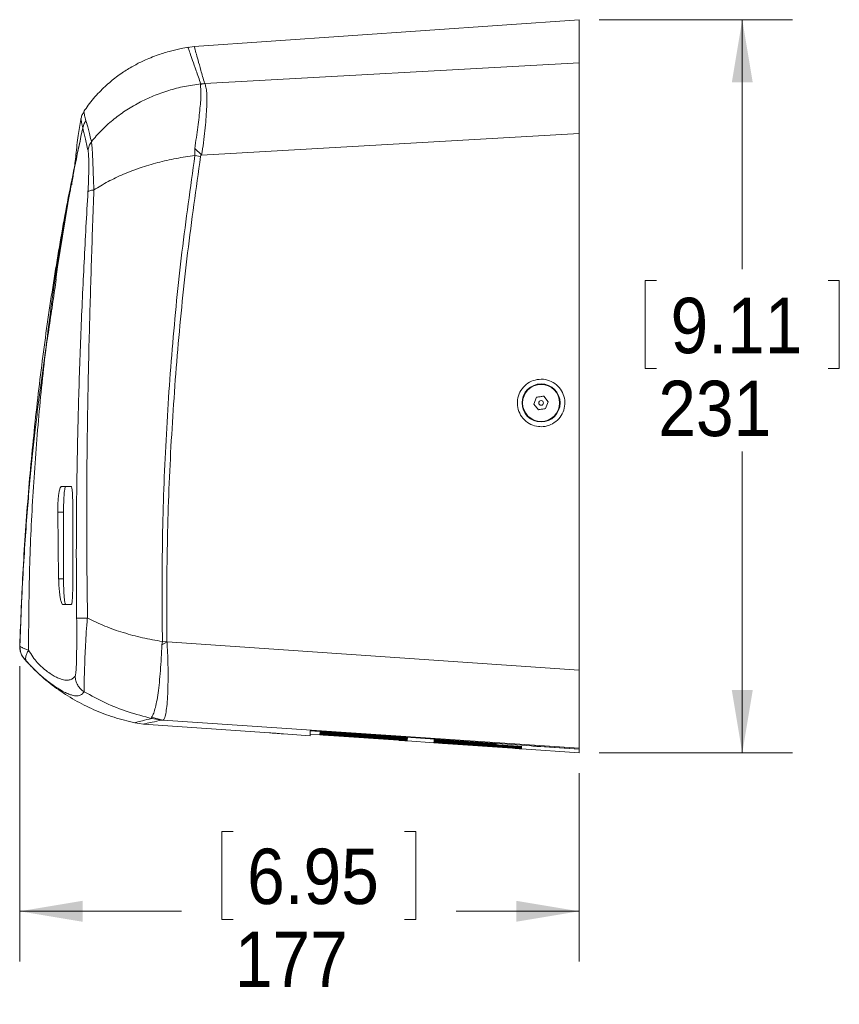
# Model space of a CAD drawing. Header units: millimetres. Extents: x 22 to 1630, y -978 to 180.
# Tile 8 of 9: x 148 to 200, y 64 to 126. Entities that reach past the tile are written whole.
import ezdxf

# ---------------------------------------------------------------- set-up
doc = ezdxf.new("R2010")
doc.units = ezdxf.units.MM
doc.styles.add('SLDTEXTSTYLE2', font='GOTHIC.TTF', dxfattribs={"width": 0.913})
doc.dimstyles.new('SLDDIMSTYLE0', dxfattribs={"dimtxt": 3.5, "dimasz": 3.9624, "dimexe": 0, "dimexo": 0.0625, "dimgap": 0.875, "dimtad": 0, "dimtih": 1, "dimtoh": 1, "dimlfac": 5, "dimrnd": 1e-09, "dimzin": 12, "dimdsep": 46, "dimtxsty": 'SLDTEXTSTYLE2', "dimsah": 1, "dimcen": 0.09, "dimadec": 0, "dimazin": 3, "dimtfac": 1, "dimtofl": 0, "dimtmove": 0, "dimatfit": 3, "dimfxl": 0, "dimfrac": 2, "dimtolj": 1, "dimtzin": 12, "dimarcsym": 0})

# ---------------------------------------------------------------- blocks, each defined once
blk = doc.blocks.new('*D2')
at = {"color": 7, "linetype": 'Continuous', "lineweight": 0}
for p, q in [((184.805, 125.679), (197.01, 125.679)), ((193.835, 125.679), (193.835, 109.916)), ((188.42, 109.205), (187.709, 109.205)), ((187.709, 109.205), (187.709, 103.649)), ((199.249, 109.205), (199.96, 109.205)), ((199.96, 109.205), (199.96, 103.649)), ((187.709, 103.649), (188.42, 103.649)), ((199.96, 103.649), (199.249, 103.649)), ((193.835, 79.379), (193.835, 98.412)), ((184.805, 79.379), (197.01, 79.379))]:
    blk.add_line(p, q, dxfattribs=at)
for points in [[(193.835, 125.679), (193.174, 121.717), (194.495, 121.717)], [(193.835, 79.379), (194.495, 83.342), (193.174, 83.342)]]:
    blk.add_solid(points, dxfattribs=at)
at = {"color": 7, "linetype": 'Continuous', "lineweight": 0, "char_height": 3.5, "attachment_point": 1, "style": 'SLDTEXTSTYLE2'}
for s, insert in [('9.11', (189.309, 108.119, 0.815)), ('231', (188.534, 102.883, 0.815))]:
    blk.add_mtext(s, dxfattribs=dict(at, insert=insert))
blk = doc.blocks.new('*D3')
at = {"color": 7, "linetype": 'Continuous', "lineweight": 0}
for p, q in [((148.222, 84.865), (148.222, 66.204)), ((183.535, 78.109), (183.535, 66.204)), ((161.688, 74.42), (160.977, 74.42)), ((160.977, 74.42), (160.977, 68.864)), ((172.517, 74.42), (173.228, 74.42)), ((173.228, 74.42), (173.228, 68.864)), ((148.222, 69.379), (158.441, 69.379)), ((183.535, 69.379), (175.764, 69.379)), ((160.977, 68.864), (161.688, 68.864)), ((173.228, 68.864), (172.517, 68.864))]:
    blk.add_line(p, q, dxfattribs=at)
for points in [[(148.222, 69.379), (152.185, 68.719), (152.185, 70.04)], [(183.535, 69.379), (179.572, 70.04), (179.572, 68.719)]]:
    blk.add_solid(points, dxfattribs=at)
at = {"color": 7, "linetype": 'Continuous', "lineweight": 0, "char_height": 3.5, "attachment_point": 1, "style": 'SLDTEXTSTYLE2'}
for s, insert in [('6.95', (162.577, 73.335, 0.815)), ('177', (161.801, 68.098, 0.815))]:
    blk.add_mtext(s, dxfattribs=dict(at, insert=insert))

msp = doc.modelspace()

# ---------------------------------------------------------------- linework, layer by layer
at = {"color": 7, "linetype": 'Continuous', "lineweight": 15}
for p, q in [((183.5346, 125.6792), (159.2272, 123.9795)), ((183.5346, 125.6792), (183.5346, 122.9549)), ((158.8422, 123.9329), (159.2349, 123.98)), ((183.5346, 122.9549), (159.9046, 121.6525)), ((159.6374, 121.5808), (159.9046, 121.6525)), ((159.6527, 121.6311), (159.6374, 121.5808)), ((159.6543, 121.6313), (159.89, 121.6595)), ((159.9046, 121.6525), (159.89, 121.6594)), ((152.0846, 119.3764), (152.0706, 119.4444)), ((152.0706, 119.4444), (152.0816, 119.3953)), ((152.2955, 119.1325), (152.203, 118.8548)), ((152.2031, 118.8585), (152.2954, 119.1326)), ((152.3941, 119.3025), (152.2955, 119.1325)), ((159.6958, 117.1342), (183.5346, 118.4823)), ((183.5346, 84.6077), (183.5346, 118.4823)), ((159.2731, 117.5477), (159.696, 117.1358)), ((159.2833, 117.1021), (159.2731, 117.5477)), ((159.2854, 117.1024), (159.6428, 117.0505)), ((159.6422, 117.0453), (159.6435, 117.0503)), ((151.4852, 115.2792), (151.5266, 115.2792)), ((152.5294, 114.825), (152.5291, 114.8197)), ((150.6151, 110.0792), (151.2678, 114.0792)), ((150.4969, 109.2792), (150.6151, 110.0792)), ((150.5522, 109.2792), (150.4969, 109.2792)), ((180.6779, 101.4107), (180.8469, 101.8405)), ((180.6779, 101.4107), (180.9656, 101.0494)), ((181.3037, 101.909), (181.5914, 101.5477)), ((181.4224, 101.1179), (181.5914, 101.5477)), ((150.6192, 94.5792), (150.6798, 90.3792)), ((150.6192, 94.5792), (150.9884, 94.5792)), ((150.9884, 94.5792), (150.9884, 90.3792)), ((151.5723, 90.3792), (151.5725, 94.5792)), ((150.9884, 90.3792), (150.6798, 90.3792)), ((157.2267, 86.4179), (157.5077, 86.4257)), ((148.2351, 86.182), (148.2199, 86.1334)), ((148.2204, 86.1338), (148.2199, 86.1334)), ((148.2202, 86.1399), (148.2412, 85.8677)), ((148.2687, 85.8211), (148.2589, 85.8839)), ((157.2254, 86.4181), (157.2004, 86.2122)), ((157.2004, 86.2122), (157.5199, 86.3866)), ((157.2267, 86.4179), (157.2254, 86.4181)), ((183.5346, 84.6077), (157.5199, 86.3866)), ((148.5151, 85.3111), (148.512, 85.3107)), ((148.512, 85.3107), (148.5393, 85.2792)), ((148.5189, 85.3244), (148.5282, 85.343)), ((148.5393, 85.2792), (148.5429, 85.2792)), ((151.7224, 84.227), (151.7222, 84.2267)), ((156.5439, 81.6337), (157.2546, 81.4558)), ((156.5439, 81.6337), (156.5518, 81.5554)), ((156.5521, 81.5553), (157.1883, 81.4559)), ((157.2545, 81.4557), (183.5346, 79.6815)), ((155.4883, 81.2804), (156.0422, 81.2025)), ((163.9813, 80.6474), (156.0422, 81.2025)), ((164.8822, 80.5835), (166.5546, 80.4666)), ((166.5546, 80.7586), (166.5546, 80.4666)), ((166.5546, 80.5668), (167.1621, 80.5243)), ((172.1346, 80.3951), (167.7346, 80.7029)), ((167.7346, 80.6727), (172.1346, 80.3649)), ((172.1346, 80.3305), (167.7346, 80.6383)), ((167.7346, 80.6131), (172.1346, 80.3054)), ((172.1346, 80.2772), (167.7346, 80.585)), ((167.7346, 80.5648), (172.1346, 80.2571)), ((172.1346, 80.2352), (167.7346, 80.5429)), ((167.7346, 80.5278), (172.1346, 80.2201)), ((172.1346, 80.2045), (167.7346, 80.5122)), ((167.7346, 80.5021), (172.1346, 80.1944)), ((172.1346, 80.185), (167.7346, 80.4927)), ((167.7346, 80.4877), (172.1346, 80.18)), ((172.1346, 80.1769), (167.7346, 80.4846)), ((183.5346, 79.6093), (167.7546, 80.7133)), ((172.7072, 80.1366), (174.3621, 80.0208)), ((177.7346, 80.0034), (174.9346, 80.1993)), ((174.9346, 80.1691), (177.7346, 79.9732)), ((179.3346, 79.8269), (174.9346, 80.1347)), ((174.9346, 80.1095), (179.3346, 79.8018)), ((179.3346, 79.7737), (174.9346, 80.0814)), ((174.9346, 80.0613), (179.3346, 79.7536)), ((179.3346, 79.7317), (174.9346, 80.0394)), ((174.9346, 80.0243), (179.3346, 79.7166)), ((179.3346, 79.701), (174.9346, 80.0087)), ((174.9346, 79.9986), (179.3346, 79.6909)), ((179.3346, 79.6816), (174.9346, 79.9892)), ((174.9346, 79.9842), (179.3346, 79.6765)), ((179.3346, 79.6734), (174.9346, 79.9811)), ((179.9072, 79.6331), (183.5346, 79.3794)), ((181.0346, 79.7813), (183.5346, 79.6064)), ((183.5346, 79.6093), (183.5346, 79.6815)), ((183.5346, 79.6064), (183.5346, 79.6093)), ((183.5346, 79.3794), (183.5346, 79.6064))]:
    msp.add_line(p, q, dxfattribs=at)
at = {"color": 8, "linetype": 'Continuous', "lineweight": 15}
for p, q in [((148.2221, 86.1349), (148.2204, 86.1338)), ((148.2795, 85.752), (148.2687, 85.8211)), ((148.8307, 84.9702), (148.6666, 85.1425)), ((164.8822, 80.5843), (164.8822, 80.5835)), ((167.7346, 80.6727), (167.7346, 80.7029)), ((167.7346, 80.6131), (167.7346, 80.6383)), ((167.7346, 80.5648), (167.7346, 80.585)), ((167.7346, 80.5278), (167.7346, 80.5429)), ((167.7346, 80.5021), (167.7346, 80.5122)), ((167.7346, 80.4877), (167.7346, 80.4927)), ((172.1346, 80.3951), (172.1346, 80.3649)), ((172.1346, 80.3305), (172.1346, 80.3054)), ((172.1346, 80.2772), (172.1346, 80.2571)), ((172.1346, 80.2352), (172.1346, 80.2201)), ((172.1346, 80.2045), (172.1346, 80.1944)), ((172.1346, 80.185), (172.1346, 80.18)), ((174.9346, 80.1691), (174.9346, 80.1993)), ((174.9346, 80.1095), (174.9346, 80.1347)), ((174.9346, 80.0613), (174.9346, 80.0814)), ((174.9346, 80.0243), (174.9346, 80.0394)), ((174.9346, 79.9986), (174.9346, 80.0087)), ((174.9346, 79.9842), (174.9346, 79.9892)), ((177.7346, 80.0034), (177.7346, 79.9732)), ((179.3346, 79.8269), (179.3346, 79.8018)), ((179.3346, 79.7737), (179.3346, 79.7536)), ((179.3346, 79.7317), (179.3346, 79.7166)), ((179.3346, 79.701), (179.3346, 79.6909)), ((179.3346, 79.6816), (179.3346, 79.6765)), ((181.0346, 79.7813), (181.0346, 79.7842))]:
    msp.add_line(p, q, dxfattribs=at)
at = {"color": 7, "linetype": 'Continuous', "lineweight": 15}
for radius in [1.2, 1.1708, 0.15]:
    msp.add_circle((181.1346, 101.4792), radius, dxfattribs=at)
for points, knots in [([(158.9031, 123.9431), (158.7363, 123.9136), (158.3489, 123.8451), (157.6964, 123.6897), (156.9029, 123.4481), (156.1106, 123.1305), (155.3543, 122.7474), (154.658, 122.3177), (153.9391, 121.7752), (153.2174, 121.0921), (152.649, 120.4524), (152.3617, 120.015), (152.2753, 119.8834)], [0, 0, 0, 0, 0.0634823, 0.147508, 0.25126, 0.3742173, 0.466968, 0.5687955, 0.6806053, 0.803927, 0.9410249, 1, 1, 1, 1]), ([(158.8422, 123.9329), (158.8488, 123.9151), (158.8621, 123.8793), (158.9628, 123.592), (159.1215, 123.1301), (159.3454, 122.4948), (159.5513, 121.9191), (159.6543, 121.6313)], [0, 0, 0, 0, 0.1999957, 0.4, 0.5999978, 0.8000131, 1, 1, 1, 1]), ([(159.89, 121.6595), (159.8092, 121.9441), (159.6468, 122.5162), (159.4687, 123.1552), (159.3378, 123.6264), (159.2547, 123.9243), (159.2415, 123.9614), (159.2349, 123.98)], [0, 0, 0, 0, 0.19589589, 0.39380411, 0.59376483, 0.79581725, 1, 1, 1, 1]), ([(183.5346, 118.4823), (183.5346, 118.761), (183.5346, 119.3184), (183.5346, 120.1185), (183.5346, 120.8614), (183.5346, 121.5272), (183.5346, 122.0946), (183.5346, 122.5051), (183.5346, 122.7891), (183.5346, 122.8997), (183.5346, 122.9549)], [0, 0, 0, 0, 0.13485314, 0.2697046, 0.40456857, 0.53943173, 0.67410386, 0.80877697, 0.90438801, 1, 1, 1, 1]), ([(159.6526, 121.6312), (159.3087, 121.5819), (158.6208, 121.4834), (157.6187, 121.2206), (156.6524, 120.8762), (155.7345, 120.4448), (154.8733, 119.9347), (154.0812, 119.349), (153.3587, 118.6991), (152.9484, 118.2164), (152.7433, 117.975)], [0, 0, 0, 0, 0.124994, 0.249999, 0.3749995, 0.4999989, 0.625, 0.7500014, 0.8750042, 1, 1, 1, 1]), ([(159.6374, 121.5808), (159.6381, 121.5065), (159.6393, 121.3578), (159.672, 121.0201), (159.6529, 120.5977), (159.5952, 120.0944), (159.5487, 119.5262), (159.4788, 118.9022), (159.3713, 118.2411), (159.3059, 117.7788), (159.2731, 117.5477)], [0, 0, 0, 0, 0.1249875, 0.2499247, 0.3748748, 0.4998754, 0.6249055, 0.7499213, 0.874944, 1, 1, 1, 1]), ([(159.9046, 121.6525), (159.9288, 121.5816), (159.9772, 121.4399), (160.032, 121.0767), (160.0427, 120.6093), (160.0187, 120.041), (159.9844, 119.3908), (159.9183, 118.6756), (159.8288, 117.9161), (159.7401, 117.3948), (159.6958, 117.1342)], [0, 0, 0, 0, 0.1249358, 0.2498809, 0.3748466, 0.4998399, 0.6248597, 0.7499205, 0.8749877, 1, 1, 1, 1]), ([(152.0867, 119.376), (152.0237, 119.0434), (151.8836, 118.3042), (151.7801, 117.2033), (151.6541, 116.1706), (151.5495, 115.553), (151.5038, 115.283)], [0, 0, 0, 0, 0.2455396, 0.5457381, 0.801456, 1, 1, 1, 1]), ([(152.2722, 119.8583), (152.2283, 119.7882), (152.1406, 119.6479), (152.0994, 119.4876), (152.0789, 119.4075)], [0, 0, 0, 0, 0.49996673, 1, 1, 1, 1]), ([(152.2031, 118.8585), (151.8909, 117.3942), (151.2662, 114.4647), (150.4699, 109.9304), (149.7798, 105.3091), (149.2071, 100.604), (148.7541, 95.8315), (148.4117, 91.0066), (148.2853, 87.7591), (148.2221, 86.1349)], [0, 0, 0, 0, 0.1425804, 0.2852623, 0.4280378, 0.5709033, 0.7138547, 0.8568888, 1, 1, 1, 1]), ([(148.7759, 85.8667), (148.7874, 87.4906), (148.8103, 90.7382), (149.0268, 95.5783), (149.3774, 100.3778), (149.8723, 105.1212), (150.5081, 109.7918), (151.2698, 114.3859), (151.8919, 117.3652), (152.203, 118.8548)], [0, 0, 0, 0, 0.1428661, 0.2857307, 0.4285905, 0.571447, 0.7143002, 0.8571513, 1, 1, 1, 1]), ([(152.203, 118.8548), (152.2479, 118.657), (152.3376, 118.2615), (152.4677, 117.6964), (152.5328, 117.4139)], [0, 0, 0, 0, 0.5000593, 1, 1, 1, 1]), ([(152.7457, 117.9779), (152.6803, 118.2553), (152.5495, 118.8102), (152.4459, 119.1384), (152.3941, 119.3025)], [0, 0, 0, 0, 0.5000032, 1, 1, 1, 1]), ([(152.5328, 117.4139), (152.5498, 117.514), (152.5838, 117.7142), (152.6917, 117.89), (152.7457, 117.9779)], [0, 0, 0, 0, 0.5001982, 1, 1, 1, 1]), ([(152.7433, 117.975), (152.7515, 117.922), (152.7679, 117.8161), (152.7905, 117.5728), (152.8111, 117.2705), (152.8292, 116.9056), (152.8455, 116.4822), (152.8612, 116.0058), (152.878, 115.4865), (152.8952, 115.1127), (152.9038, 114.9258)], [0, 0, 0, 0, 0.1250699, 0.2501155, 0.3751431, 0.5001524, 0.6251441, 0.7501141, 0.8750706, 1, 1, 1, 1]), ([(152.5328, 117.4139), (152.5466, 117.3127), (152.5673, 117.1609), (152.58, 116.8047), (152.584, 116.4913), (152.5812, 116.1277), (152.5714, 115.7229), (152.5549, 115.287), (152.5379, 114.9781), (152.5294, 114.825)], [0, 0, 0, 0, 0.2542377, 0.3811964, 0.5074539, 0.6327168, 0.7569232, 0.8794889, 1, 1, 1, 1]), ([(152.9038, 114.9258), (153.1962, 115.1057), (153.7809, 115.4656), (154.7643, 115.9305), (155.8129, 116.3344), (156.9242, 116.6667), (158.0824, 116.931), (158.883, 117.0451), (159.2833, 117.1021)], [0, 0, 0, 0, 0.1666669, 0.3333334, 0.5, 0.6666668, 0.8333335, 1, 1, 1, 1]), ([(159.2854, 117.1024), (158.9975, 115.0721), (158.4216, 111.0113), (157.8161, 104.883), (157.4044, 98.7374), (157.1866, 92.5791), (157.2134, 88.4716), (157.2267, 86.4179)], [0, 0, 0, 0, 0.1999955, 0.4000008, 0.5999995, 0.8000043, 1, 1, 1, 1]), ([(157.5077, 86.4257), (157.5046, 88.475), (157.4984, 92.5739), (157.7394, 98.7187), (158.1671, 104.8511), (158.7811, 110.9663), (159.3552, 115.019), (159.6422, 117.0453)], [0, 0, 0, 0, 0.1999677, 0.3999676, 0.5999877, 0.8000055, 1, 1, 1, 1]), ([(159.6435, 117.0503), (159.6492, 117.066), (159.6604, 117.0974), (159.6833, 117.1219), (159.6947, 117.1341)], [0, 0, 0, 0, 0.4989767, 1, 1, 1, 1]), ([(151.2678, 114.0792), (151.2951, 114.2351), (151.3495, 114.5469), (151.421, 114.9465), (151.4623, 115.1698), (151.4812, 115.2655), (151.4839, 115.2746), (151.4852, 115.2792)], [0, 0, 0, 0, 0.2497325, 0.4994407, 0.7491079, 0.874554, 1, 1, 1, 1]), ([(152.5291, 114.8197), (152.4458, 113.3377), (152.2793, 110.3722), (152.0778, 105.8918), (151.9237, 101.3998), (151.8263, 96.8978), (151.7825, 92.3906), (151.8041, 89.384), (151.8149, 87.8806)], [0, 0, 0, 0, 0.1664183, 0.3329951, 0.4996737, 0.666414, 0.8331937, 1, 1, 1, 1]), ([(152.5018, 87.8816), (152.4825, 89.3903), (152.4438, 92.4078), (152.4539, 96.9317), (152.5096, 101.4511), (152.6105, 105.9615), (152.7459, 110.4619), (152.8497, 113.4368), (152.9015, 114.9243)], [0, 0, 0, 0, 0.1666712, 0.3333417, 0.5000114, 0.6666797, 0.8333448, 1, 1, 1, 1]), ([(152.5291, 114.8197), (152.5561, 114.8413), (152.5972, 114.874), (152.7487, 114.9066), (152.8506, 114.9184), (152.9015, 114.9243)], [0, 0, 0, 0, 0.4906518, 0.7453274, 1, 1, 1, 1]), ([(150.5263, 109.2831), (150.4577, 108.8178), (150.3118, 107.8286), (150.0863, 106.3286), (149.8707, 104.8723), (149.678, 103.5296), (149.5086, 102.2961), (149.3469, 101.0491), (149.1859, 99.7122), (149.0213, 98.2093), (148.8587, 96.5455), (148.7031, 94.7276), (148.5577, 92.7624), (148.4248, 90.6186), (148.311, 88.4053), (148.2578, 86.9066), (148.232, 86.1821)], [0, 0, 0, 0, 0.0609008, 0.1294795, 0.1960326, 0.2509305, 0.3044036, 0.3565066, 0.4129505, 0.4779117, 0.5514254, 0.6286018, 0.7134385, 0.8059635, 0.9062081, 1, 1, 1, 1]), ([(181.1346, 102.9792), (180.966, 102.9626), (180.6286, 102.9295), (180.1794, 102.6707), (179.8382, 102.2898), (179.6434, 101.815), (179.6162, 101.3039), (179.7592, 100.8122), (180.0571, 100.3949), (180.4764, 100.0992), (180.8596, 99.991), (181.2489, 99.9702), (181.6411, 100.0366), (182.0901, 100.2859), (182.4313, 100.6696), (182.626, 101.1438), (182.653, 101.655), (182.5099, 102.1463), (182.2122, 102.5637), (181.7928, 102.8582), (181.4098, 102.9701), (181.188, 102.9774), (181.1346, 102.9792)], [0, 0, 0, 0, 0.0537238, 0.1074523, 0.1610683, 0.2145677, 0.2680338, 0.3215572, 0.3752021, 0.4289839, 0.4828656, 0.4999723, 0.5537218, 0.6074757, 0.6611198, 0.7146259, 0.7680711, 0.8215659, 0.8752009, 0.9290013, 0.9829126, 1, 1, 1, 1]), ([(180.8469, 101.8405), (180.923, 101.8519), (181.0753, 101.8748), (181.2276, 101.8976), (181.3037, 101.909)], [0, 0, 0, 0, 0.4999998, 1, 1, 1, 1]), ([(180.9656, 101.0494), (181.0417, 101.0608), (181.194, 101.0836), (181.3462, 101.1065), (181.4224, 101.1179)], [0, 0, 0, 0, 0.5000003, 1, 1, 1, 1]), ([(150.8484, 96.1992), (150.8402, 96.1971), (150.8205, 96.1922), (150.792, 96.1497), (150.7615, 96.0755), (150.7342, 95.9802), (150.7086, 95.8602), (150.6815, 95.6991), (150.6553, 95.4851), (150.633, 95.2012), (150.6196, 94.8974), (150.6193, 94.6843), (150.6192, 94.5792)], [0, 0, 0, 0, 0.0725407, 0.1749847, 0.2500956, 0.342817, 0.4261783, 0.5001811, 0.629465, 0.7500667, 0.8767783, 1, 1, 1, 1]), ([(151.4745, 96.1992), (151.4407, 96.1992), (151.375, 96.1992), (151.2635, 96.1992), (151.1407, 96.1992), (151.0054, 96.1992), (150.8994, 96.1992), (150.8484, 96.1992)], [0, 0, 0, 0, 0.2091519, 0.4060911, 0.6075278, 0.8112929, 1, 1, 1, 1]), ([(150.9884, 94.5792), (150.9903, 94.7855), (150.9932, 95.1002), (151.0099, 95.477), (151.0265, 95.7261), (151.0472, 95.9325), (151.0667, 96.0606), (151.0853, 96.1395), (151.1024, 96.1883), (151.1152, 96.1953), (151.1223, 96.1992)], [0, 0, 0, 0, 0.2416417, 0.3686098, 0.4993395, 0.6182932, 0.749565, 0.8154842, 0.8989677, 1, 1, 1, 1]), ([(151.5725, 94.5792), (151.5725, 94.7907), (151.5723, 95.2151), (151.556, 95.6638), (151.5364, 95.9342), (151.5188, 96.0812), (151.498, 96.1797), (151.4827, 96.1924), (151.4745, 96.1992)], [0, 0, 0, 0, 0.2485322, 0.4987888, 0.6212701, 0.7494026, 0.8666887, 1, 1, 1, 1]), ([(150.6798, 90.3792), (150.6828, 90.2753), (150.6891, 90.0622), (150.7097, 89.7603), (150.7377, 89.4754), (150.7663, 89.266), (150.7943, 89.1069), (150.8202, 88.9846), (150.8555, 88.8577), (150.8932, 88.7732), (150.9187, 88.7632), (150.9291, 88.7592)], [0, 0, 0, 0, 0.121905, 0.2499669, 0.3685858, 0.4999406, 0.5666283, 0.650018, 0.7500973, 0.8986373, 1, 1, 1, 1]), ([(151.1223, 88.7592), (151.1122, 88.7671), (151.0947, 88.7807), (151.072, 88.8716), (151.0546, 88.9759), (151.0401, 89.0954), (151.0281, 89.2231), (151.0183, 89.3545), (151.0078, 89.5309), (150.9932, 89.8583), (150.9903, 90.1729), (150.9884, 90.3792)], [0, 0, 0, 0, 0.144779, 0.2501592, 0.3391226, 0.4225916, 0.5005683, 0.5664834, 0.6314516, 0.7583997, 1, 1, 1, 1]), ([(151.4872, 88.7592), (151.4945, 88.7664), (151.5088, 88.7803), (151.5324, 88.9164), (151.5559, 89.2146), (151.5724, 89.7447), (151.5724, 90.169), (151.5723, 90.3792)], [0, 0, 0, 0, 0.13689146, 0.2661359, 0.50069437, 0.75261872, 1, 1, 1, 1]), ([(150.9291, 88.7592), (150.9987, 88.7592), (151.1466, 88.7592), (151.3288, 88.7592), (151.4325, 88.7592), (151.4872, 88.7592)], [0, 0, 0, 0, 0.2956579, 0.6289587, 1, 1, 1, 1]), ([(151.8149, 87.8806), (151.8167, 87.6536), (151.8203, 87.1997), (151.8206, 86.5452), (151.8171, 85.936), (151.8091, 85.3909), (151.7961, 84.9284), (151.7775, 84.568), (151.7536, 84.3147), (151.7328, 84.2563), (151.7224, 84.227)], [0, 0, 0, 0, 0.1250244, 0.2500829, 0.3751972, 0.5003071, 0.6254458, 0.7505768, 0.8753002, 1, 1, 1, 1]), ([(151.8149, 87.8806), (151.8278, 87.8804), (151.8536, 87.8799), (151.9991, 87.8807), (152.2083, 87.8823), (152.3941, 87.884), (152.4869, 87.8849)], [0, 0, 0, 0, 0.2499998, 0.5000009, 0.7500006, 1, 1, 1, 1]), ([(152.2903, 83.239), (152.2875, 83.2848), (152.2817, 83.3764), (152.2861, 83.7092), (152.2971, 84.1693), (152.3153, 84.753), (152.3404, 85.4375), (152.3753, 86.2027), (152.4205, 87.0253), (152.4655, 87.5984), (152.488, 87.8849)], [0, 0, 0, 0, 0.1250121, 0.2500393, 0.3750616, 0.5000861, 0.6250998, 0.7500919, 0.875062, 1, 1, 1, 1]), ([(152.4869, 87.8849), (152.4895, 87.8849), (152.4946, 87.8847), (152.4994, 87.8826), (152.5018, 87.8816)], [0, 0, 0, 0, 0.4998021, 1, 1, 1, 1]), ([(157.2254, 86.4181), (156.8056, 86.4895), (155.9662, 86.6325), (154.7539, 86.9633), (153.5859, 87.3696), (152.863, 87.711), (152.5015, 87.8817)], [0, 0, 0, 0, 0.2499882, 0.4999762, 0.7499781, 1, 1, 1, 1]), ([(157.5199, 86.3866), (157.5168, 86.3927), (157.5107, 86.4051), (157.5087, 86.4187), (157.5077, 86.4255)], [0, 0, 0, 0, 0.4997539, 1, 1, 1, 1]), ([(148.2221, 86.1349), (148.2294, 86.123), (148.2441, 86.0991), (148.3593, 86.0344), (148.5326, 85.9597), (148.6948, 85.8977), (148.7759, 85.8667)], [0, 0, 0, 0, 0.2499622, 0.499957, 0.7499728, 1, 1, 1, 1]), ([(148.5151, 85.3111), (148.4696, 85.3696), (148.3778, 85.4875), (148.2851, 85.6933), (148.227, 85.9115), (148.2237, 86.0609), (148.2221, 86.1349)], [0, 0, 0, 0, 0.2478155, 0.4999998, 0.7521851, 1, 1, 1, 1]), ([(148.7758, 85.8667), (148.7341, 85.7927), (148.6493, 85.6423), (148.5931, 85.4369), (148.5917, 85.2604), (148.6419, 85.1814), (148.6666, 85.1425)], [0, 0, 0, 0, 0.2459754, 0.4999899, 0.7540097, 1, 1, 1, 1]), ([(151.7222, 84.2277), (151.6709, 84.1711), (151.5685, 84.0579), (151.3626, 83.9729), (151.1395, 83.9633), (150.9041, 84.0135), (150.6889, 84.0889), (150.4397, 84.2078), (150.1475, 84.3825), (149.8644, 84.5852), (149.5779, 84.832), (149.3294, 85.0811), (149.0496, 85.4244), (148.8672, 85.7192), (148.7759, 85.8667)], [0, 0, 0, 0, 0.166684, 0.3333661, 0.5000427, 0.5833843, 0.6667263, 0.7500594, 0.8125593, 0.8750302, 0.9062831, 0.9375726, 0.9687587, 1, 1, 1, 1]), ([(157.2004, 86.2122), (157.1871, 85.9317), (157.1606, 85.3706), (157.1031, 84.566), (157.0393, 83.8179), (156.9519, 83.1534), (156.8724, 82.582), (156.7499, 82.1376), (156.6585, 81.798), (156.5821, 81.6885), (156.5439, 81.6337)], [0, 0, 0, 0, 0.1249338, 0.2499043, 0.3748637, 0.499893, 0.6248365, 0.749979, 0.8749469, 1, 1, 1, 1]), ([(157.5199, 86.3866), (157.5375, 86.068), (157.5729, 85.4308), (157.5873, 84.5096), (157.5864, 83.6585), (157.5539, 82.9113), (157.5146, 82.2935), (157.4383, 81.835), (157.3637, 81.5314), (157.2909, 81.481), (157.2545, 81.4557)], [0, 0, 0, 0, 0.1249133, 0.2498463, 0.3748064, 0.4998, 0.6248358, 0.7498908, 0.874964, 1, 1, 1, 1]), ([(148.2783, 85.7597), (148.3016, 85.6749), (148.3394, 85.5379), (148.4287, 85.4347), (148.4627, 85.3953)], [0, 0, 0, 0, 0.6188461, 1, 1, 1, 1]), ([(148.6666, 85.1425), (148.6474, 85.1637), (148.6089, 85.2063), (148.5598, 85.2613), (148.5305, 85.2943), (148.517, 85.3093), (148.5157, 85.3105), (148.5151, 85.3111)], [0, 0, 0, 0, 0.2497357, 0.4997736, 0.7494445, 0.8743507, 1, 1, 1, 1]), ([(148.5429, 85.2792), (148.8525, 84.9483), (149.4719, 84.2864), (150.5359, 83.4354), (151.6784, 82.6969), (152.8962, 82.0901), (154.1674, 81.6019), (155.048, 81.3876), (155.4883, 81.2804)], [0, 0, 0, 0, 0.1666633, 0.3333273, 0.4999945, 0.6666594, 0.8333398, 1, 1, 1, 1]), ([(150.6826, 83.4266), (150.5961, 83.4804), (150.4002, 83.602), (150.0531, 83.8551), (149.6875, 84.1515), (149.3744, 84.4278), (149.0834, 84.7012), (148.8966, 84.9001), (148.8307, 84.9702)], [0, 0, 0, 0, 0.2221501, 0.5025737, 0.6429123, 0.7832521, 0.9235604, 1, 1, 1, 1]), ([(183.5346, 79.6815), (183.5346, 79.7057), (183.5346, 79.7541), (183.5346, 80.002), (183.5346, 80.375), (183.5346, 80.8702), (183.5346, 81.4743), (183.5346, 82.1667), (183.5346, 82.9309), (183.5346, 83.7512), (183.5346, 84.3193), (183.5346, 84.6077)], [0, 0, 0, 0, 0.110904, 0.2218057, 0.3327241, 0.4436415, 0.5542871, 0.664933, 0.7754798, 0.8860285, 1, 1, 1, 1]), ([(152.2913, 83.2393), (152.2118, 83.2966), (152.0504, 83.413), (151.8719, 83.6569), (151.751, 83.9334), (151.7317, 84.1306), (151.7222, 84.2277)], [0, 0, 0, 0, 0.24654431, 0.50056834, 0.75429392, 1, 1, 1, 1]), ([(156.5518, 81.5554), (156.052, 81.6858), (155.0523, 81.9466), (153.6202, 82.5124), (152.7343, 82.997), (152.2913, 83.2393)], [0, 0, 0, 0, 0.3333331, 0.6666666, 1, 1, 1, 1]), ([(156.5521, 81.5553), (156.3447, 81.5042), (155.9298, 81.4019), (155.5752, 81.3098), (155.5173, 81.2902), (155.4883, 81.2804)], [0, 0, 0, 0, 0.3333334, 0.6666668, 1, 1, 1, 1]), ([(156.0422, 81.2025), (156.0814, 81.21), (156.1597, 81.2251), (156.5418, 81.3099), (156.9727, 81.4072), (157.1881, 81.4558)], [0, 0, 0, 0, 0.333319, 0.6667138, 1, 1, 1, 1]), ([(157.1885, 81.4559), (157.1948, 81.4562), (157.2075, 81.457), (157.2386, 81.4562), (157.2541, 81.4558)], [0, 0, 0, 0, 0.4990173, 1, 1, 1, 1]), ([(164.8822, 80.5835), (164.8686, 80.5845), (164.8414, 80.5865), (164.6324, 80.6014), (164.3346, 80.6226), (164.099, 80.6391), (163.9813, 80.6474)], [0, 0, 0, 0, 0.2502272, 0.5002644, 0.7501761, 1, 1, 1, 1]), ([(167.7546, 80.7133), (167.6197, 80.7223), (167.3499, 80.7403), (166.99, 80.7587), (166.7188, 80.7677), (166.5751, 80.7669), (166.5605, 80.761), (166.5546, 80.7586)], [0, 0, 0, 0, 0.2150115, 0.4300412, 0.6446197, 0.8587137, 1, 1, 1, 1]), ([(167.1585, 80.7261), (167.1723, 80.7235), (167.2, 80.7182), (167.3189, 80.7058), (167.4801, 80.6917), (167.6283, 80.6802), (167.714, 80.6742), (167.7346, 80.6727)], [0, 0, 0, 0, 0.2307971, 0.4620854, 0.6939867, 0.9263623, 1, 1, 1, 1]), ([(167.1585, 80.6643), (167.1724, 80.6619), (167.2001, 80.6572), (167.3191, 80.6455), (167.4803, 80.6319), (167.6284, 80.6206), (167.714, 80.6146), (167.7346, 80.6131)], [0, 0, 0, 0, 0.2308707, 0.4621718, 0.6940608, 0.9264459, 1, 1, 1, 1]), ([(167.1586, 80.6137), (167.1724, 80.6117), (167.2002, 80.6075), (167.3193, 80.5965), (167.4804, 80.5834), (167.6285, 80.5723), (167.7141, 80.5663), (167.7346, 80.5648)], [0, 0, 0, 0, 0.2309484, 0.4622662, 0.6941422, 0.9265336, 1, 1, 1, 1]), ([(167.1586, 80.5745), (167.1725, 80.5727), (167.2003, 80.5691), (167.3194, 80.5588), (167.4806, 80.5461), (167.6286, 80.5353), (167.7141, 80.5293), (167.7346, 80.5278)], [0, 0, 0, 0, 0.2310294, 0.4623666, 0.6942317, 0.9266238, 1, 1, 1, 1]), ([(167.1586, 80.5466), (167.1725, 80.545), (167.2004, 80.542), (167.3196, 80.5324), (167.4808, 80.5202), (167.6287, 80.5095), (167.7142, 80.5035), (167.7346, 80.5021)], [0, 0, 0, 0, 0.2311159, 0.4624754, 0.6943281, 0.926718, 1, 1, 1, 1]), ([(167.1586, 80.5299), (167.1726, 80.5287), (167.2005, 80.5262), (167.3198, 80.5173), (167.4809, 80.5056), (167.6288, 80.4951), (167.7142, 80.4891), (167.7346, 80.4877)], [0, 0, 0, 0, 0.2312063, 0.4625906, 0.6944327, 0.9268154, 1, 1, 1, 1]), ([(167.7346, 80.7029), (167.6694, 80.7073), (167.539, 80.7161), (167.3647, 80.7256), (167.2348, 80.7307), (167.1614, 80.7316), (167.1618, 80.7287), (167.162, 80.7276)], [0, 0, 0, 0, 0.2151428, 0.4303026, 0.6450398, 0.8592664, 1, 1, 1, 1]), ([(167.7346, 80.6383), (167.6694, 80.6427), (167.5389, 80.6515), (167.3646, 80.6615), (167.2348, 80.6673), (167.1613, 80.6688), (167.1618, 80.6664), (167.162, 80.6655)], [0, 0, 0, 0, 0.2151974, 0.4304117, 0.6452276, 0.8595265, 1, 1, 1, 1]), ([(167.7346, 80.585), (167.6694, 80.5894), (167.5389, 80.5983), (167.3646, 80.6087), (167.2347, 80.6151), (167.1613, 80.6173), (167.1618, 80.6154), (167.162, 80.6147)], [0, 0, 0, 0, 0.2152476, 0.4305096, 0.6454007, 0.8597722, 1, 1, 1, 1]), ([(167.7346, 80.5429), (167.6694, 80.5474), (167.5389, 80.5563), (167.3645, 80.5671), (167.2346, 80.5742), (167.1613, 80.5771), (167.1618, 80.5757), (167.162, 80.5751)], [0, 0, 0, 0, 0.2152926, 0.4305979, 0.6455611, 0.8600055, 1, 1, 1, 1]), ([(167.7346, 80.5122), (167.6694, 80.5167), (167.5388, 80.5257), (167.3644, 80.5369), (167.2346, 80.5446), (167.1612, 80.5483), (167.1618, 80.5473), (167.1621, 80.5469)], [0, 0, 0, 0, 0.2153319, 0.4306753, 0.6457082, 0.8602256, 1, 1, 1, 1]), ([(167.7346, 80.4927), (167.6693, 80.4973), (167.5388, 80.5063), (167.3644, 80.518), (167.2345, 80.5263), (167.1612, 80.5307), (167.1618, 80.5302), (167.1621, 80.53)], [0, 0, 0, 0, 0.2153663, 0.430743, 0.6458409, 0.8604334, 1, 1, 1, 1]), ([(167.7346, 80.4846), (167.6693, 80.4891), (167.5387, 80.4982), (167.3643, 80.5104), (167.2344, 80.5193), (167.1612, 80.5244), (167.1619, 80.5243), (167.1621, 80.5243)], [0, 0, 0, 0, 0.2154855, 0.4309793, 0.6462303, 0.8609865, 1, 1, 1, 1]), ([(172.7073, 80.3397), (172.7093, 80.3401), (172.7171, 80.3418), (172.6635, 80.3495), (172.5519, 80.3616), (172.3887, 80.3761), (172.2409, 80.3876), (172.1552, 80.3937), (172.1346, 80.3951)], [0, 0, 0, 0, 0.0732326, 0.2871012, 0.5014424, 0.7163799, 0.9317709, 1, 1, 1, 1]), ([(172.1346, 80.3649), (172.2, 80.3605), (172.3306, 80.3517), (172.5034, 80.3421), (172.639, 80.3364), (172.68, 80.3367), (172.7005, 80.3369)], [0, 0, 0, 0, 0.2503838, 0.5007861, 0.7507007, 1, 1, 1, 1]), ([(172.7072, 80.2776), (172.7093, 80.278), (172.7171, 80.2793), (172.6634, 80.2863), (172.5517, 80.2977), (172.3886, 80.3117), (172.2409, 80.323), (172.1552, 80.3291), (172.1346, 80.3305)], [0, 0, 0, 0, 0.0735294, 0.2873974, 0.5016811, 0.7165379, 0.9318678, 1, 1, 1, 1]), ([(172.1346, 80.3054), (172.2, 80.3009), (172.3306, 80.292), (172.5035, 80.2821), (172.6391, 80.2756), (172.6801, 80.2754), (172.7006, 80.2753)], [0, 0, 0, 0, 0.2503711, 0.5007597, 0.7506919, 1, 1, 1, 1]), ([(172.7072, 80.2268), (172.7092, 80.2271), (172.7171, 80.2281), (172.6633, 80.2344), (172.5515, 80.2452), (172.3884, 80.2586), (172.2408, 80.2697), (172.1552, 80.2758), (172.1346, 80.2772)], [0, 0, 0, 0, 0.0738171, 0.2876914, 0.5019223, 0.7166991, 0.931967, 1, 1, 1, 1]), ([(172.1346, 80.2571), (172.2, 80.2526), (172.3307, 80.2437), (172.5035, 80.2333), (172.6391, 80.2262), (172.6802, 80.2255), (172.7006, 80.2251)], [0, 0, 0, 0, 0.2503562, 0.5007285, 0.750677, 1, 1, 1, 1]), ([(172.7072, 80.1874), (172.7092, 80.1875), (172.717, 80.1881), (172.6632, 80.1938), (172.5514, 80.2039), (172.3883, 80.2168), (172.2407, 80.2278), (172.1552, 80.2338), (172.1346, 80.2352)], [0, 0, 0, 0, 0.0740958, 0.2879817, 0.5021649, 0.7168648, 0.9320684, 1, 1, 1, 1]), ([(172.1346, 80.2201), (172.2, 80.2156), (172.3307, 80.2066), (172.5036, 80.1958), (172.6392, 80.1881), (172.6802, 80.1868), (172.7007, 80.1862)], [0, 0, 0, 0, 0.25033973, 0.50069282, 0.75065724, 1, 1, 1, 1]), ([(174.3585, 80.2224), (174.3723, 80.2198), (174.4, 80.2146), (174.519, 80.2022), (174.6801, 80.188), (174.8283, 80.1766), (174.914, 80.1705), (174.9346, 80.1691)], [0, 0, 0, 0, 0.2307978, 0.4620847, 0.693986, 0.9263617, 1, 1, 1, 1]), ([(174.9346, 80.1993), (174.8694, 80.2037), (174.739, 80.2124), (174.5647, 80.2219), (174.4348, 80.2271), (174.3614, 80.2279), (174.3618, 80.2251), (174.362, 80.2239)], [0, 0, 0, 0, 0.2151436, 0.4303042, 0.6450417, 0.8592682, 1, 1, 1, 1]), ([(172.7072, 80.1591), (172.7092, 80.1592), (172.717, 80.1594), (172.6631, 80.1645), (172.5512, 80.1738), (172.3881, 80.1863), (172.2406, 80.197), (172.1551, 80.203), (172.1346, 80.2045)], [0, 0, 0, 0, 0.0743666, 0.2882698, 0.5024098, 0.7170341, 0.9321729, 1, 1, 1, 1]), ([(172.1346, 80.1944), (172.2, 80.1899), (172.3308, 80.1809), (172.5036, 80.1695), (172.6393, 80.1612), (172.6803, 80.1594), (172.7007, 80.1585)], [0, 0, 0, 0, 0.2503203, 0.5006533, 0.7506343, 1, 1, 1, 1]), ([(172.7072, 80.1422), (172.7092, 80.1422), (172.717, 80.142), (172.663, 80.1465), (172.551, 80.1551), (172.3879, 80.1671), (172.2405, 80.1776), (172.1551, 80.1836), (172.1346, 80.185)], [0, 0, 0, 0, 0.074628, 0.2885548, 0.502657, 0.7172081, 0.932279, 1, 1, 1, 1]), ([(172.1346, 80.18), (172.2, 80.1755), (172.3308, 80.1664), (172.5037, 80.1546), (172.6393, 80.1457), (172.6803, 80.1433), (172.7008, 80.1421)], [0, 0, 0, 0, 0.250299, 0.5006095, 0.750606, 1, 1, 1, 1]), ([(172.7072, 80.1366), (172.7092, 80.1364), (172.717, 80.1359), (172.6629, 80.1397), (172.5509, 80.1476), (172.3878, 80.1591), (172.2404, 80.1695), (172.155, 80.1755), (172.1346, 80.1769)], [0, 0, 0, 0, 0.0752654, 0.2891323, 0.503113, 0.7175036, 0.9324162, 1, 1, 1, 1]), ([(174.3585, 80.1607), (174.3724, 80.1583), (174.4001, 80.1536), (174.5191, 80.1419), (174.6803, 80.1283), (174.8284, 80.117), (174.914, 80.111), (174.9346, 80.1095)], [0, 0, 0, 0, 0.2308706, 0.4621719, 0.6940603, 0.9264457, 1, 1, 1, 1]), ([(174.3586, 80.1102), (174.3724, 80.1081), (174.4002, 80.104), (174.5193, 80.093), (174.6804, 80.0798), (174.8285, 80.0687), (174.9141, 80.0627), (174.9346, 80.0613)], [0, 0, 0, 0, 0.2309485, 0.4622656, 0.6941427, 0.9265332, 1, 1, 1, 1]), ([(174.3586, 80.071), (174.3725, 80.0692), (174.4003, 80.0656), (174.5194, 80.0553), (174.6806, 80.0426), (174.8286, 80.0318), (174.9141, 80.0257), (174.9346, 80.0243)], [0, 0, 0, 0, 0.2310301, 0.4623668, 0.6942317, 0.9266238, 1, 1, 1, 1]), ([(174.3586, 80.0431), (174.3725, 80.0416), (174.4004, 80.0385), (174.5196, 80.0289), (174.6808, 80.0167), (174.8287, 80.0061), (174.9142, 80.0001), (174.9346, 79.9986)], [0, 0, 0, 0, 0.231116, 0.4624753, 0.6943281, 0.9267175, 1, 1, 1, 1]), ([(174.3586, 80.0264), (174.3726, 80.0252), (174.4005, 80.0227), (174.5198, 80.0138), (174.6809, 80.0021), (174.8288, 79.9916), (174.9142, 79.9856), (174.9346, 79.9842)], [0, 0, 0, 0, 0.231206, 0.4625911, 0.6944319, 0.9268145, 1, 1, 1, 1]), ([(174.9346, 80.1347), (174.8694, 80.1391), (174.7389, 80.1479), (174.5646, 80.1579), (174.4348, 80.1637), (174.3613, 80.1652), (174.3618, 80.1628), (174.362, 80.1619)], [0, 0, 0, 0, 0.21519798, 0.43041214, 0.64522769, 0.85952761, 1, 1, 1, 1]), ([(174.9346, 80.0814), (174.8694, 80.0858), (174.7389, 80.0947), (174.5646, 80.1051), (174.4347, 80.1115), (174.3613, 80.1138), (174.3618, 80.1119), (174.362, 80.1111)], [0, 0, 0, 0, 0.2152479, 0.4305099, 0.6454016, 0.8597731, 1, 1, 1, 1]), ([(174.9346, 80.0394), (174.8694, 80.0439), (174.7389, 80.0528), (174.5645, 80.0636), (174.4346, 80.0707), (174.3613, 80.0736), (174.3618, 80.0722), (174.362, 80.0716)], [0, 0, 0, 0, 0.2152924, 0.4305979, 0.6455618, 0.8600065, 1, 1, 1, 1]), ([(174.9346, 80.0087), (174.8694, 80.0132), (174.7388, 80.0222), (174.5644, 80.0334), (174.4346, 80.0411), (174.3612, 80.0448), (174.3618, 80.0438), (174.3621, 80.0434)], [0, 0, 0, 0, 0.2153322, 0.4306757, 0.645708, 0.8602261, 1, 1, 1, 1]), ([(174.9346, 79.9892), (174.8693, 79.9938), (174.7388, 80.0028), (174.5644, 80.0145), (174.4345, 80.0229), (174.3612, 80.0272), (174.3618, 80.0267), (174.3621, 80.0265)], [0, 0, 0, 0, 0.2153665, 0.4307431, 0.6458416, 0.8604336, 1, 1, 1, 1]), ([(174.9346, 79.9811), (174.8693, 79.9857), (174.7387, 79.9948), (174.5643, 80.0069), (174.4344, 80.0159), (174.3612, 80.0209), (174.3619, 80.0209), (174.3621, 80.0209)], [0, 0, 0, 0, 0.2154859, 0.4309801, 0.6462302, 0.8609865, 1, 1, 1, 1]), ([(178.3073, 79.948), (178.3093, 79.9484), (178.3171, 79.9501), (178.2635, 79.9578), (178.1519, 79.9699), (177.9887, 79.9844), (177.8409, 79.9959), (177.7552, 80.0019), (177.7346, 80.0034)], [0, 0, 0, 0, 0.0732343, 0.287103, 0.5014431, 0.7163811, 0.9317712, 1, 1, 1, 1]), ([(177.7346, 79.9732), (177.8, 79.9688), (177.9306, 79.96), (178.1034, 79.9504), (178.239, 79.9446), (178.28, 79.945), (178.3005, 79.9451)], [0, 0, 0, 0, 0.2503834, 0.5007862, 0.7507025, 1, 1, 1, 1]), ([(179.9072, 79.774), (179.9093, 79.7744), (179.9171, 79.7757), (179.8634, 79.7827), (179.7517, 79.7941), (179.5886, 79.8081), (179.4409, 79.8194), (179.3552, 79.8255), (179.3346, 79.8269)], [0, 0, 0, 0, 0.0735302, 0.2873991, 0.5016829, 0.7165388, 0.9318683, 1, 1, 1, 1]), ([(179.3346, 79.8018), (179.4, 79.7973), (179.5306, 79.7885), (179.7035, 79.7785), (179.8391, 79.7721), (179.8801, 79.7719), (179.9006, 79.7718)], [0, 0, 0, 0, 0.2503708, 0.5007597, 0.7506907, 1, 1, 1, 1]), ([(179.9072, 79.7233), (179.9092, 79.7235), (179.9171, 79.7245), (179.8633, 79.7309), (179.7515, 79.7416), (179.5884, 79.7551), (179.4408, 79.7662), (179.3552, 79.7722), (179.3346, 79.7737)], [0, 0, 0, 0, 0.073818, 0.2876923, 0.5019233, 0.7167, 0.9319676, 1, 1, 1, 1]), ([(179.3346, 79.7536), (179.4, 79.7491), (179.5307, 79.7402), (179.7035, 79.7297), (179.8391, 79.7227), (179.8802, 79.7219), (179.9006, 79.7216)], [0, 0, 0, 0, 0.250356, 0.5007284, 0.7506763, 1, 1, 1, 1]), ([(179.9072, 79.6838), (179.9092, 79.684), (179.917, 79.6846), (179.8632, 79.6903), (179.7514, 79.7003), (179.5883, 79.7133), (179.4407, 79.7242), (179.3552, 79.7303), (179.3346, 79.7317)], [0, 0, 0, 0, 0.0740967, 0.2879827, 0.5021655, 0.7168654, 0.9320692, 1, 1, 1, 1]), ([(179.3346, 79.7166), (179.4, 79.7121), (179.5307, 79.7031), (179.7036, 79.6923), (179.8392, 79.6846), (179.8802, 79.6833), (179.9007, 79.6827)], [0, 0, 0, 0, 0.2503392, 0.5006932, 0.7506578, 1, 1, 1, 1]), ([(179.9072, 79.6557), (179.9092, 79.6557), (179.917, 79.6559), (179.8631, 79.661), (179.7512, 79.6703), (179.5881, 79.6828), (179.4406, 79.6936), (179.3551, 79.6996), (179.3346, 79.701)], [0, 0, 0, 0, 0.074367, 0.2882704, 0.5024107, 0.717035, 0.9321731, 1, 1, 1, 1]), ([(179.3346, 79.6909), (179.4, 79.6864), (179.5308, 79.6774), (179.7036, 79.6661), (179.8393, 79.6577), (179.8803, 79.6559), (179.9007, 79.655)], [0, 0, 0, 0, 0.2503201, 0.5006531, 0.7506337, 1, 1, 1, 1]), ([(179.9072, 79.6387), (179.9092, 79.6387), (179.917, 79.6385), (179.863, 79.643), (179.751, 79.6516), (179.5879, 79.6636), (179.4405, 79.6741), (179.3551, 79.6801), (179.3346, 79.6816)], [0, 0, 0, 0, 0.0746282, 0.288555, 0.5026575, 0.7172088, 0.9322794, 1, 1, 1, 1]), ([(179.3346, 79.6765), (179.4, 79.672), (179.5308, 79.6629), (179.7037, 79.6511), (179.8393, 79.6422), (179.8803, 79.6398), (179.9008, 79.6386)], [0, 0, 0, 0, 0.2502989, 0.50060895, 0.7506059, 1, 1, 1, 1]), ([(179.9072, 79.6331), (179.9092, 79.633), (179.917, 79.6324), (179.8629, 79.6362), (179.7509, 79.6442), (179.5878, 79.6557), (179.4404, 79.666), (179.355, 79.672), (179.3346, 79.6734)], [0, 0, 0, 0, 0.0752654, 0.2891322, 0.5031132, 0.7175042, 0.9324162, 1, 1, 1, 1]), ([(180.5299, 79.8195), (180.6433, 79.8104), (180.8074, 79.7973), (180.981, 79.7851), (181.0346, 79.7813)], [0, 0, 0, 0, 0.6910155, 1, 1, 1, 1])]:
    msp.add_open_spline(points, degree=3, knots=knots, dxfattribs=at)
at = {"color": 8, "linetype": 'Continuous', "lineweight": 15}
for points, knots in [([(152.0816, 119.3953), (152.0826, 119.3907), (152.0877, 119.368), (152.1246, 119.2051), (152.177, 118.974), (152.2031, 118.8585)], [0, 0, 0, 0, 0.1109895, 0.5554935, 1, 1, 1, 1]), ([(152.3941, 119.3026), (152.3681, 119.4191), (152.3161, 119.6521), (152.2794, 119.8162), (152.2742, 119.8389), (152.2731, 119.8435)], [0, 0, 0, 0, 0.4444365, 0.8888729, 1, 1, 1, 1]), ([(152.2913, 83.2393), (152.2416, 83.178), (152.1421, 83.0554), (151.9218, 82.9744), (151.6662, 82.985), (151.3873, 83.0643), (151.1144, 83.1829), (150.8878, 83.2938), (150.707, 83.4108), (150.6826, 83.4266)], [0, 0, 0, 0, 0.2184434, 0.436883, 0.6553106, 0.764532, 0.8737487, 0.9829512, 1, 1, 1, 1])]:
    msp.add_open_spline(points, degree=3, knots=knots, dxfattribs=at)

# ---------------------------------------------------------------- dimensions: what is measured, and where the dimension line sits
at = {"color": 7, "linetype": 'Continuous', "lineweight": 0}
for base, p1, angle, picture, middle in [((193.8347, 79.3794), (183.5346, 125.6792), 90, '*D2', (193.8347, 104.1641)), ((183.5346, 69.3794), (148.2222, 86.1349), 0, '*D3', (167.1024, 69.3794))]:
    dim = msp.add_linear_dim(base=base, p1=p1, p2=(183.5346, 79.3794), angle=angle, dimstyle='SLDDIMSTYLE0', dxfattribs=at)
    dim.commit()
    dim.dimension.update_dxf_attribs({"geometry": picture, "text_midpoint": middle, "dimtype": 160})

doc.saveas('drawing.dxf')
